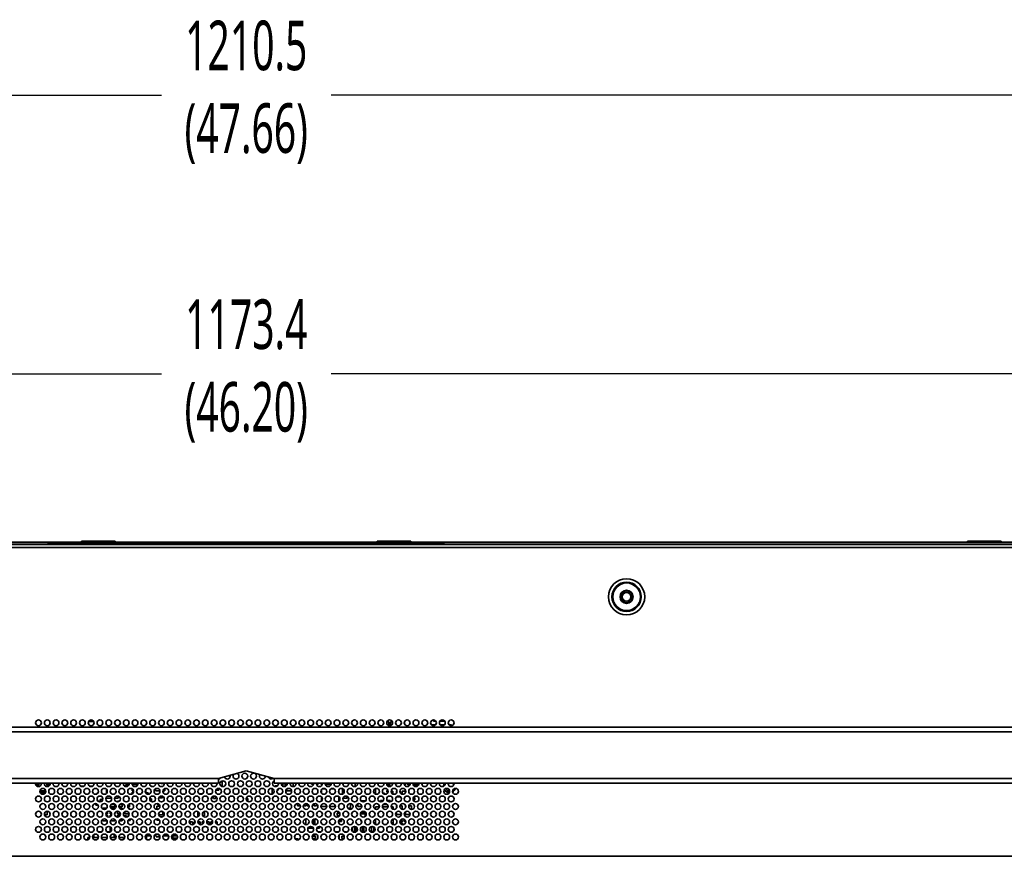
# Model space of a CAD drawing. Header units: millimetres. Extents: x 1 to 1119, y -1 to 863.
# Tile 55 of 211: x 352 to 464, y 431 to 527. Entities that reach past the tile are written whole.
import ezdxf

# ---------------------------------------------------------------- set-up
doc = ezdxf.new("R2010")
doc.units = ezdxf.units.MM
doc.header["$PDSIZE"] = -1
doc.styles.add('SLDTEXTSTYLE0', font='meiryo.ttc', dxfattribs={"width": 0.605})
doc.dimstyles.new('SLDDIMSTYLE0', dxfattribs={"dimtxt": 5.650301, "dimasz": 4.572, "dimexe": 0, "dimexo": 0.0625, "dimgap": 1.412575, "dimtad": 0, "dimtih": 1, "dimtoh": 1, "dimlfac": 3, "dimrnd": 1e-09, "dimzin": 12, "dimdsep": 46, "dimtxsty": 'SLDTEXTSTYLE0', "dimsah": 1, "dimcen": 0.09, "dimadec": 0, "dimazin": 3, "dimtfac": 1, "dimtofl": 0, "dimtmove": 0, "dimatfit": 3, "dimfxl": 1, "dimfrac": 2, "dimtolj": 1, "dimtzin": 12, "dimarcsym": 0})
doc.dimstyles.new('SLDDIMSTYLE1', dxfattribs={"dimtxt": 5.650301, "dimasz": 4.572, "dimexe": 0, "dimexo": 0.0625, "dimgap": 1.412575, "dimtad": 0, "dimtih": 1, "dimtoh": 1, "dimdec": 1, "dimlfac": 3, "dimrnd": 1e-09, "dimzin": 12, "dimdsep": 46, "dimtxsty": 'SLDTEXTSTYLE0', "dimsah": 1, "dimcen": 0.09, "dimadec": 0, "dimazin": 3, "dimtfac": 1, "dimtofl": 0, "dimtmove": 0, "dimatfit": 3, "dimfxl": 1, "dimfrac": 2, "dimtolj": 1, "dimtzin": 12, "dimarcsym": 0})

# ---------------------------------------------------------------- blocks, each defined once
blk = doc.blocks.new('*D24')
at = {"color": 0, "linetype": 'Continuous', "lineweight": -2}
for p, q in [((175.98, 467.07), (175.98, 517.91)), ((180.56, 517.91), (368.16, 517.91)), ((575.07, 517.91), (387.47, 517.91)), ((579.64, 467.07), (579.64, 517.91))]:
    blk.add_line(p, q, dxfattribs=at)
at = {"color": 0}
for points in [[(180.56, 518.68), (180.56, 517.15), (175.98, 517.91)], [(575.07, 517.15), (575.07, 518.68), (579.64, 517.91)]]:
    blk.add_solid(points, dxfattribs=at)
at = {"layer": 'Defpoints', "color": 0}
for p in [(175.98, 517.91), (175.98, 467.01), (579.64, 467.01)]:
    blk.add_point(p, dxfattribs=at)
at = {"color": 0, "lineweight": 18, "insert": (377.81, 526.41), "char_height": 5.65, "attachment_point": 2, "style": 'SLDTEXTSTYLE0'}
blk.add_mtext('\\A1;1210.5\\P(47.66)', dxfattribs=at)
blk = doc.blocks.new('*D26')
at = {"color": 0, "linetype": 'Continuous', "lineweight": -2}
for p, q in [((182.24, 449.95), (182.24, 486.16)), ((186.81, 486.16), (368.16, 486.16)), ((568.81, 486.16), (387.47, 486.16)), ((573.39, 449.95), (573.39, 486.16))]:
    blk.add_line(p, q, dxfattribs=at)
at = {"color": 0}
for points in [[(186.81, 486.93), (186.81, 485.4), (182.24, 486.16)], [(568.81, 485.4), (568.81, 486.93), (573.39, 486.16)]]:
    blk.add_solid(points, dxfattribs=at)
at = {"layer": 'Defpoints', "color": 0}
for p in [(573.39, 486.16), (182.24, 449.89), (573.39, 449.89)]:
    blk.add_point(p, dxfattribs=at)
at = {"color": 0, "lineweight": 18, "insert": (377.81, 494.66), "char_height": 5.65, "attachment_point": 2, "style": 'SLDTEXTSTYLE0'}
blk.add_mtext('\\A1;1173.4\\P(46.20)', dxfattribs=at)

msp = doc.modelspace()

# ---------------------------------------------------------------- linework, layer by layer
at = {"color": 7, "linetype": 'Continuous', "lineweight": 35}
for p, q in [((578.7802, 466.742), (176.845, 466.742)), ((182.6774, 467.0086), (355.2376, 467.0086)), ((182.6774, 466.962), (355.2359, 466.962)), ((355.2359, 466.9686), (355.2359, 466.962)), ((355.2359, 466.742), (355.2359, 466.962)), ((400.3359, 466.8986), (355.2359, 466.8986)), ((400.3359, 466.8453), (355.2359, 466.8453)), ((355.2359, 466.7453), (376.0359, 466.7453)), ((355.2376, 466.9853), (355.2376, 467.0086)), ((355.2376, 467.0086), (355.5693, 467.0086)), ((355.5693, 466.9853), (355.2376, 466.9853)), ((355.5693, 467.0086), (400.0026, 467.0086)), ((355.5693, 466.9853), (355.5693, 467.0086)), ((400.0026, 466.9853), (355.5693, 466.9853)), ((359.0526, 467.1146), (359.0526, 467.0879)), ((362.8859, 467.1146), (359.0526, 467.1146)), ((359.0526, 467.0879), (362.8859, 467.0879)), ((362.8859, 467.0879), (362.8859, 467.1146)), ((376.0359, 466.7453), (376.2026, 466.7453)), ((376.2026, 466.7453), (376.3693, 466.7453)), ((376.3693, 466.7453), (376.5359, 466.7453)), ((376.5359, 466.7453), (377.4693, 466.7453)), ((376.5359, 466.7453), (376.5359, 466.742)), ((377.4693, 466.7453), (378.1359, 466.7453)), ((378.1359, 466.7453), (379.0693, 466.7453)), ((379.0693, 466.7453), (379.2359, 466.7453)), ((379.0693, 466.742), (379.0693, 466.7453)), ((379.2359, 466.7453), (379.4026, 466.7453)), ((379.4026, 466.7453), (379.5693, 466.7453)), ((379.5693, 466.7453), (400.3359, 466.7453)), ((392.7193, 467.1146), (392.7193, 467.0879)), ((396.5526, 467.1146), (392.7193, 467.1146)), ((392.7193, 467.0879), (396.5526, 467.0879)), ((396.5526, 467.0879), (396.5526, 467.1146)), ((400.0026, 467.0086), (400.3343, 467.0086)), ((400.0026, 466.9853), (400.0026, 467.0086)), ((400.3343, 466.9853), (400.0026, 466.9853)), ((572.9473, 467.0086), (400.3343, 467.0086)), ((400.3343, 466.9853), (400.3343, 467.0086)), ((400.3359, 466.962), (400.3359, 466.9686)), ((572.9473, 466.962), (400.3359, 466.962)), ((400.3359, 466.962), (400.3359, 466.742)), ((459.9526, 467.1146), (459.9526, 467.0879)), ((459.9526, 467.1146), (463.7859, 467.1146)), ((459.9526, 467.0879), (463.7859, 467.0879)), ((463.7859, 467.0879), (463.7859, 467.1146)), ((176.6093, 466.4086), (579.0159, 466.4086)), ((359.8434, 446.5619), (360.4485, 446.5619)), ((393.8301, 446.5286), (394.0693, 446.5286)), ((394.0693, 446.5286), (394.0693, 446.0976)), ((394.2276, 446.0988), (394.2276, 446.5286)), ((394.2276, 446.5286), (394.4617, 446.5286)), ((395.8526, 446.5803), (395.8526, 446.2636)), ((399.1276, 446.612), (399.1276, 446.7548)), ((399.4198, 446.612), (399.1276, 446.612)), ((400.4198, 446.612), (399.8721, 446.612)), ((247.8558, 445.9135), (507.7694, 445.9135)), ((398.9181, 446.1786), (399.3026, 446.1786)), ((399.3026, 446.1786), (399.3026, 446.1277)), ((399.9181, 446.1786), (400.3026, 446.1786)), ((400.3026, 446.1786), (400.3026, 446.1277)), ((400.9181, 446.1786), (401.1859, 446.1786)), ((401.1859, 446.1786), (401.1859, 446.091)), ((377.8126, 440.9491), (374.6376, 440.0984)), ((377.8126, 440.9468), (374.6376, 440.096)), ((380.9876, 440.0984), (377.8126, 440.9491)), ((377.8126, 440.9468), (377.8126, 440.9491)), ((380.9876, 440.096), (377.8126, 440.9468)), ((374.6376, 440.0984), (374.6376, 439.5636)), ((375.0526, 439.1686), (375.0526, 439.8086)), ((375.9793, 440.3553), (375.965, 440.4517)), ((379.9793, 440.3553), (379.9791, 440.3663)), ((380.7526, 440.159), (380.7526, 440.0395)), ((380.9876, 439.5636), (380.9876, 440.0984)), ((373.5793, 439.5545), (247.8558, 439.5545)), ((354.4793, 439.4886), (354.4727, 439.5545)), ((355.4793, 439.4886), (355.4727, 439.5545)), ((356.4793, 439.4886), (356.4727, 439.5545)), ((357.4793, 439.4886), (357.4727, 439.5545)), ((358.4193, 439.2978), (358.4193, 439.5545)), ((358.4793, 439.4886), (358.4727, 439.5545)), ((359.3043, 439.1953), (358.9876, 439.1953)), ((359.4793, 439.4886), (359.4727, 439.5545)), ((360.3043, 439.1953), (359.9876, 439.1953)), ((360.4526, 439.5545), (360.4526, 439.358)), ((360.4793, 439.4886), (360.4727, 439.5545)), ((361.4793, 439.4886), (361.4727, 439.5545)), ((361.9026, 438.4093), (361.9026, 438.8346)), ((362.4793, 439.4886), (362.4727, 439.5545)), ((363.4793, 439.4886), (363.4727, 439.5545)), ((364.0693, 439.362), (364.4026, 439.362)), ((364.0693, 439.1953), (364.0693, 439.362)), ((364.3043, 439.1953), (364.0693, 439.1953)), ((364.4026, 439.362), (364.4026, 439.2759)), ((364.4793, 439.4886), (364.4727, 439.5545)), ((364.8026, 438.6953), (364.8026, 438.9162)), ((364.9711, 438.6953), (364.8026, 438.6953)), ((364.8215, 439.4119), (365.3359, 439.4119)), ((365.3359, 438.6953), (365.3208, 438.6953)), ((365.3359, 439.4119), (365.3359, 439.2147)), ((365.3359, 438.7445), (365.3359, 438.6953)), ((365.4793, 439.4886), (365.4727, 439.5545)), ((366.3776, 438.4369), (366.3776, 438.8197)), ((366.4793, 439.4886), (366.4727, 439.5545)), ((366.9876, 439.1953), (367.0693, 439.1953)), ((367.0693, 439.1953), (367.0693, 439.1642)), ((367.4793, 439.4886), (367.4727, 439.5545)), ((367.4859, 438.6953), (367.4859, 438.9144)), ((367.9711, 438.6953), (367.4859, 438.6953)), ((367.8134, 439.5119), (367.8693, 439.5119)), ((367.8693, 439.5119), (367.8693, 439.5545)), ((368.1359, 439.5545), (368.1359, 439.5119)), ((368.1359, 439.5119), (368.4785, 439.5119)), ((368.5193, 438.6953), (368.3208, 438.6953)), ((368.4793, 439.4886), (368.4727, 439.5545)), ((368.5193, 438.9303), (368.5193, 438.6953)), ((369.4793, 439.4886), (369.4727, 439.5545)), ((370.4793, 439.4886), (370.4727, 439.5545)), ((371.4793, 439.4886), (371.4727, 439.5545)), ((372.4793, 439.4886), (372.4727, 439.5545)), ((373.4793, 439.4886), (373.4727, 439.5545)), ((374.3526, 439.2619), (374.3903, 439.2619)), ((374.3526, 439.2271), (374.3526, 439.2619)), ((374.3526, 438.762), (374.3526, 438.7803)), ((374.6859, 438.762), (374.3526, 438.762)), ((374.4793, 439.4886), (374.4721, 439.5573)), ((374.5153, 438.9286), (374.6859, 438.9286)), ((374.6376, 439.5636), (374.6376, 439.5606)), ((374.6859, 438.9286), (374.6859, 438.762)), ((380.7526, 438.9378), (380.7526, 438.3061)), ((380.9876, 439.5606), (380.9876, 439.5636)), ((381.1193, 439.2619), (381.3903, 439.2619)), ((381.1193, 439.1563), (381.1193, 439.2619)), ((381.4526, 438.7453), (381.3363, 438.7453)), ((381.4526, 438.8935), (381.4526, 438.7453)), ((381.4793, 439.4886), (381.4725, 439.5555)), ((381.9859, 439.5119), (382.2526, 439.5119)), ((381.9859, 439.1962), (381.9859, 439.5119)), ((507.7694, 439.5545), (382.0459, 439.5545)), ((382.2526, 439.5119), (382.2526, 439.1728)), ((382.4526, 439.358), (382.4526, 439.5545)), ((382.4526, 438.6619), (382.4526, 438.8935)), ((382.9769, 438.6619), (382.4526, 438.6619)), ((382.4793, 439.4886), (382.4727, 439.5545)), ((383.1526, 439.5545), (383.1526, 439.1554)), ((383.4793, 439.4886), (383.4727, 439.5545)), ((384.4793, 439.4886), (384.4727, 439.5545)), ((385.2526, 439.4453), (385.2526, 439.5545)), ((385.4764, 439.4453), (385.2526, 439.4453)), ((385.4793, 439.4886), (385.4727, 439.5545)), ((385.9859, 439.4453), (385.8154, 439.4453)), ((385.9859, 439.5545), (385.9859, 439.4453)), ((386.3526, 439.3953), (386.3526, 439.5545)), ((386.4659, 439.3953), (386.3526, 439.3953)), ((386.3693, 438.436), (386.3693, 438.8079)), ((386.4552, 438.8953), (386.8367, 438.8953)), ((386.4793, 439.4886), (386.4727, 439.5545)), ((387.4659, 439.3953), (386.8259, 439.3953)), ((387.4552, 438.8953), (387.8367, 438.8953)), ((387.4793, 439.4886), (387.4727, 439.5545)), ((388.3693, 438.8079), (388.3693, 438.436)), ((388.4793, 439.4886), (388.4727, 439.5545)), ((388.7859, 438.3194), (388.7859, 438.9245)), ((389.4793, 439.4886), (389.4727, 439.5545)), ((390.2359, 439.1677), (390.2359, 439.5545)), ((390.4793, 439.4886), (390.4727, 439.5545)), ((391.4793, 439.4886), (391.4727, 439.5545)), ((392.4793, 439.4886), (392.4727, 439.5545)), ((392.5359, 438.9366), (392.5359, 438.3073)), ((393.4793, 439.4886), (393.4727, 439.5545)), ((394.4769, 439.5286), (393.815, 439.5286)), ((393.8193, 438.887), (393.8193, 438.9067)), ((393.8481, 438.887), (393.8193, 438.887)), ((393.8193, 438.5453), (393.8193, 438.712)), ((393.8193, 438.712), (393.9669, 438.712)), ((393.9703, 438.5453), (393.8193, 438.5453)), ((393.8343, 439.3703), (394.1526, 439.3703)), ((394.1526, 439.2036), (393.9731, 439.2036)), ((394.1526, 439.3703), (394.1526, 439.2036)), ((394.3526, 439.2271), (394.3526, 439.2786)), ((394.3526, 439.2786), (394.4048, 439.2786)), ((394.3526, 438.4636), (394.3526, 438.6453)), ((394.3526, 438.6453), (394.5193, 438.6453)), ((394.4793, 439.4886), (394.4727, 439.5545)), ((394.5193, 438.6453), (394.5193, 438.3136)), ((395.0526, 439.5286), (394.815, 439.5286)), ((394.9359, 438.6453), (394.9785, 438.6453)), ((394.9359, 438.4576), (394.9359, 438.6453)), ((395.0526, 439.5545), (395.0526, 439.5286)), ((395.3134, 438.6453), (395.3359, 438.6453)), ((395.3359, 438.6453), (395.3359, 438.4994)), ((395.4793, 439.4886), (395.4727, 439.5545)), ((395.5693, 438.6453), (395.9693, 438.6453)), ((395.5693, 438.2976), (395.5693, 438.6453)), ((395.9693, 439.362), (395.8376, 439.362)), ((395.9693, 439.5545), (395.9693, 439.362)), ((395.9693, 438.6453), (395.9693, 438.5409)), ((396.2026, 439.362), (396.2026, 439.5545)), ((396.4543, 439.362), (396.2026, 439.362)), ((396.4793, 439.4886), (396.4727, 439.5545)), ((396.8693, 439.3453), (396.8693, 439.5545)), ((397.4026, 439.3453), (396.8693, 439.3453)), ((397.4026, 439.5545), (397.4026, 439.3453)), ((397.4793, 439.4886), (397.4727, 439.5545)), ((398.4793, 439.4886), (398.4727, 439.5545)), ((399.4793, 439.4886), (399.4727, 439.5545)), ((400.4793, 439.4886), (400.4727, 439.5545)), ((401.4793, 439.4886), (401.4727, 439.5545)), ((360.7609, 438.3869), (360.8823, 438.3869)), ((360.7609, 438.3091), (360.7609, 438.3869)), ((360.8633, 437.5786), (360.9359, 437.5786)), ((360.9359, 437.5786), (360.9359, 437.4964)), ((361.1526, 437.6786), (361.4703, 437.6786)), ((361.1526, 437.422), (361.1526, 437.6786)), ((361.9026, 437.8453), (361.9026, 437.9831)), ((362.4669, 437.8453), (361.9026, 437.8453)), ((362.3026, 437.512), (362.3738, 437.512)), ((362.3026, 437.4611), (362.3026, 437.512)), ((363.2026, 437.8453), (362.825, 437.8453)), ((363.1359, 437.512), (363.3738, 437.512)), ((363.1359, 437.4221), (363.1359, 437.512)), ((363.2026, 438.0838), (363.2026, 437.8453)), ((364.8026, 438.5286), (364.9659, 438.5286)), ((364.8026, 438.3277), (364.8026, 438.5286)), ((365.3259, 438.5286), (365.3359, 438.5286)), ((365.3359, 438.5286), (365.3359, 438.4994)), ((366.6359, 438.4369), (366.3776, 438.4369)), ((366.6359, 438.2888), (366.6359, 438.4369)), ((366.8127, 437.7619), (367.0276, 437.7619)), ((366.9232, 438.4369), (366.8526, 438.4369)), ((366.8526, 438.4369), (366.8526, 438.3604)), ((367.0276, 437.4953), (366.9373, 437.4953)), ((367.0276, 437.7619), (367.0276, 437.4953)), ((368.2693, 437.8953), (367.8434, 437.8953)), ((368.2693, 438.065), (368.2693, 437.8953)), ((372.4693, 438.3453), (372.7359, 438.3453)), ((372.4693, 438.3393), (372.4693, 438.3453)), ((372.4693, 437.812), (372.4693, 437.8363)), ((372.4744, 437.812), (372.4693, 437.812)), ((372.7359, 438.3453), (372.7359, 438.301)), ((373.6693, 438.3453), (373.8319, 438.3453)), ((373.6693, 438.2894), (373.6693, 438.3453)), ((373.9359, 437.812), (373.8175, 437.812)), ((373.9359, 438.0142), (373.9359, 437.812)), ((374.0693, 437.812), (374.0693, 438.0797)), ((374.3359, 437.812), (374.0693, 437.812)), ((374.3359, 438.0292), (374.3359, 437.812)), ((377.8193, 437.7953), (377.9859, 437.7953)), ((377.8193, 437.6889), (377.8193, 437.7953)), ((377.9859, 437.7953), (377.9859, 437.4629)), ((383.9181, 437.512), (383.9193, 437.512)), ((383.9193, 437.512), (383.9193, 437.5109)), ((384.3526, 437.4937), (384.3526, 437.512)), ((384.3526, 437.512), (384.3738, 437.512)), ((384.9181, 437.512), (385.0193, 437.512)), ((385.0193, 437.512), (385.0193, 437.447)), ((385.1526, 437.512), (385.3738, 437.512)), ((385.1526, 437.422), (385.1526, 437.512)), ((386.3693, 437.5078), (386.3693, 438.0027)), ((388.3693, 438.0027), (388.3693, 437.5078)), ((389.2526, 437.8286), (388.8208, 437.8286)), ((389.2526, 438.0711), (389.2526, 437.8286)), ((389.4026, 437.7453), (389.4026, 437.968)), ((389.4791, 437.7453), (389.4026, 437.7453)), ((390.8871, 437.5453), (391.3693, 437.5453)), ((391.3693, 437.5453), (391.3693, 437.5078)), ((393.1026, 437.4248), (393.1026, 437.5953)), ((393.1026, 437.5953), (393.4384, 437.5953)), ((393.3871, 438.412), (393.5693, 438.412)), ((393.5693, 438.412), (393.5693, 438.2976)), ((393.8535, 437.5953), (394.2026, 437.5953)), ((394.2026, 437.4286), (394.2004, 437.4264)), ((394.2026, 437.5953), (394.2026, 437.4286)), ((394.9359, 437.9786), (394.9359, 438.0142)), ((395.3359, 437.9786), (394.9359, 437.9786)), ((395.3359, 438.0292), (395.3359, 437.9786)), ((395.9693, 437.9786), (395.8985, 437.9786)), ((395.9693, 438.0379), (395.9693, 437.9786)), ((396.4693, 437.6742), (396.4693, 437.8363)), ((397.0026, 437.6453), (396.8313, 437.6453)), ((396.8517, 437.9119), (397.0026, 437.9119)), ((397.0026, 437.9119), (397.0026, 437.6453)), ((355.1193, 436.3542), (355.1193, 435.9286)), ((360.6693, 437.0453), (360.6693, 437.2211)), ((360.9359, 437.0453), (360.6693, 437.0453)), ((360.9359, 437.053), (360.9359, 437.0453)), ((361.4693, 436.7119), (361.9286, 436.7119)), ((361.4693, 436.6059), (361.4693, 436.7119)), ((361.9816, 436.3119), (362.0026, 436.3119)), ((362.0026, 436.3119), (362.0026, 436.0453)), ((362.3026, 436.3119), (362.3103, 436.3119)), ((362.3026, 436.0453), (362.3026, 436.3119)), ((362.8359, 436.8453), (362.3154, 436.8453)), ((362.3633, 436.7119), (362.8359, 436.7119)), ((362.3985, 437.1119), (362.8359, 437.1119)), ((362.8359, 437.1119), (362.8359, 436.8453)), ((362.8359, 436.7119), (362.8359, 436.6147)), ((363.1359, 436.3119), (363.3103, 436.3119)), ((363.1359, 436.0453), (363.1359, 436.3119)), ((363.6693, 436.8453), (363.3154, 436.8453)), ((363.3633, 436.7119), (363.6693, 436.7119)), ((363.3985, 437.1119), (363.6693, 437.1119)), ((363.6693, 437.1119), (363.6693, 436.8453)), ((363.6693, 436.7119), (363.6693, 436.5561)), ((363.9693, 436.8453), (363.9693, 436.9696)), ((363.9764, 436.8453), (363.9693, 436.8453)), ((363.9693, 436.0453), (363.9693, 436.3046)), ((363.9816, 436.3119), (364.3103, 436.3119)), ((364.5026, 436.8453), (364.3154, 436.8453)), ((364.3633, 436.7119), (364.5026, 436.7119)), ((364.3985, 437.1119), (364.5026, 437.1119)), ((364.5026, 437.1119), (364.5026, 436.8453)), ((364.5026, 436.7119), (364.5026, 436.5877)), ((367.6359, 436.9286), (367.9769, 436.9286)), ((367.6359, 436.5554), (367.6359, 436.9286)), ((367.7359, 437.0953), (367.7359, 437.2096)), ((367.9075, 437.0953), (367.7359, 437.0953)), ((368.0153, 436.3286), (368.2766, 436.3286)), ((368.3026, 436.3162), (368.3026, 435.9286)), ((372.3026, 435.8286), (372.3026, 436.3162)), ((373.0693, 436.3463), (373.0693, 435.8286)), ((383.6526, 436.9786), (383.6526, 437.2219)), ((383.9193, 436.9786), (383.6526, 436.9786)), ((383.9193, 437.0794), (383.9193, 436.9786)), ((384.3526, 436.9786), (384.3526, 437.0469)), ((384.6193, 436.9786), (384.3526, 436.9786)), ((384.6193, 437.2209), (384.6193, 436.9786)), ((384.7526, 436.9786), (384.7526, 437.2044)), ((384.9669, 436.9786), (384.7526, 436.9786)), ((385.4193, 436.9786), (385.325, 436.9786)), ((385.4193, 437.133), (385.4193, 436.9786)), ((385.5526, 436.9786), (385.5526, 437.2086)), ((385.8193, 436.9786), (385.5526, 436.9786)), ((385.8193, 437.1733), (385.8193, 436.9786)), ((385.9693, 436.962), (385.9693, 436.9696)), ((385.9711, 436.962), (385.9693, 436.962)), ((386.3693, 436.8953), (386.3693, 437.0745)), ((386.9792, 436.8953), (386.3693, 436.8953)), ((387.9792, 436.8953), (387.3127, 436.8953)), ((388.1526, 436.2953), (388.1526, 436.3552)), ((388.3693, 436.8953), (388.3127, 436.8953)), ((388.3693, 437.0745), (388.3693, 436.8953)), ((388.5796, 436.5619), (388.6859, 436.5619)), ((388.6859, 436.5619), (388.6859, 436.5577)), ((389.6859, 436.7119), (389.3633, 436.7119)), ((389.6859, 437.2195), (389.6859, 436.7119)), ((390.5359, 436.8786), (390.5359, 437.2033)), ((390.9791, 436.8786), (390.5359, 436.8786)), ((390.7026, 436.6453), (390.8738, 436.6453)), ((390.7026, 436.5601), (390.7026, 436.6453)), ((391.3693, 436.8786), (391.3128, 436.8786)), ((391.3693, 437.0745), (391.3693, 436.8786)), ((392.5359, 436.574), (392.5359, 436.8619)), ((392.5359, 436.8619), (392.9782, 436.8619)), ((393.3137, 436.8619), (393.9782, 436.8619)), ((393.8773, 437.1286), (393.4146, 437.1286)), ((394.3137, 436.8619), (394.5359, 436.8619)), ((394.5359, 436.8619), (394.5359, 436.574)), ((394.9193, 436.9786), (394.9669, 436.9786)), ((394.9193, 436.6978), (394.9193, 436.9786)), ((395.325, 436.9786), (395.5859, 436.9786)), ((395.5859, 436.5786), (395.5234, 436.5786)), ((395.5859, 436.9786), (395.5859, 436.5786)), ((395.9526, 436.9786), (395.9669, 436.9786)), ((395.9526, 436.758), (395.9526, 436.9786)), ((396.325, 436.9786), (396.6193, 436.9786)), ((396.6193, 436.5786), (396.5234, 436.5786)), ((396.6193, 436.9786), (396.6193, 436.5786)), ((354.8526, 435.9286), (354.8526, 436.1803)), ((355.1193, 435.9286), (354.8526, 435.9286)), ((361.4693, 436.0453), (361.4693, 436.103)), ((361.4785, 436.0453), (361.4693, 436.0453)), ((361.4693, 435.2453), (361.4693, 435.4379)), ((361.9669, 435.2453), (361.4693, 435.2453)), ((362.0026, 436.0453), (361.8134, 436.0453)), ((361.8313, 435.9119), (362.0026, 435.9119)), ((362.0026, 435.9119), (362.0026, 435.721)), ((362.4785, 436.0453), (362.3026, 436.0453)), ((362.3026, 435.9119), (362.4606, 435.9119)), ((362.3026, 435.7277), (362.3026, 435.9119)), ((362.8359, 435.2453), (362.325, 435.2453)), ((362.8359, 436.0453), (362.8134, 436.0453)), ((362.8313, 435.9119), (362.8359, 435.9119)), ((362.8359, 436.1445), (362.8359, 436.0453)), ((362.8359, 435.9119), (362.8359, 435.8994)), ((362.8359, 435.4292), (362.8359, 435.2453)), ((363.4785, 436.0453), (363.1359, 436.0453)), ((363.1359, 435.9119), (363.4606, 435.9119)), ((363.1359, 435.6888), (363.1359, 435.9119)), ((363.6693, 435.2453), (363.325, 435.2453)), ((363.6693, 435.4878), (363.6693, 435.2453)), ((363.8859, 435.8134), (363.8859, 435.8286)), ((363.8859, 435.8286), (364.1526, 435.8286)), ((363.8859, 435.2953), (363.8859, 435.3866)), ((363.9485, 435.2953), (363.8859, 435.2953)), ((364.4785, 436.0453), (363.9693, 436.0453)), ((364.1526, 435.8286), (364.1526, 435.6887)), ((364.3193, 435.8286), (364.4175, 435.8286)), ((364.3193, 435.7372), (364.3193, 435.8286)), ((364.5859, 435.2953), (364.3434, 435.2953)), ((364.5859, 435.4832), (364.5859, 435.2953)), ((367.6359, 435.3286), (367.6359, 435.4885)), ((367.9307, 435.3286), (367.6359, 435.3286)), ((368.3026, 435.9286), (367.8259, 435.9286)), ((367.9876, 435.7286), (368.3026, 435.7286)), ((368.3026, 435.7286), (368.3026, 435.7277)), ((372.4175, 435.8286), (372.3026, 435.8286)), ((373.0693, 435.8286), (372.8744, 435.8286)), ((384.5859, 434.8274), (384.5859, 435.4786)), ((384.5859, 435.4786), (384.727, 435.4786)), ((385.4193, 435.3997), (385.4193, 434.9109)), ((385.6359, 434.8221), (385.6359, 435.4885)), ((388.3367, 436.2953), (388.1526, 436.2953)), ((388.1526, 436.1286), (388.4617, 436.1286)), ((388.1526, 435.8619), (388.1526, 436.1286)), ((388.4384, 435.8619), (388.1526, 435.8619)), ((388.3359, 435.1953), (388.3359, 435.2778)), ((388.6693, 435.1953), (388.3359, 435.1953)), ((388.3844, 435.3619), (388.6693, 435.3619)), ((388.6693, 435.3619), (388.6693, 435.1953)), ((390.8134, 436.0453), (391.3693, 436.0453)), ((390.8693, 435.2119), (390.8693, 435.4027)), ((390.9744, 435.2119), (390.8693, 435.2119)), ((391.3693, 436.2453), (390.8985, 436.2453)), ((391.4026, 435.2119), (391.3175, 435.2119)), ((391.3693, 436.2694), (391.3693, 436.2453)), ((391.3693, 436.0453), (391.3693, 435.7745)), ((391.4026, 435.3831), (391.4026, 435.2119)), ((392.5359, 434.8619), (392.5359, 435.4699)), ((394.5359, 435.4699), (394.5359, 434.8619)), ((394.9193, 435.9786), (394.9193, 436.2664)), ((395.4764, 435.9786), (394.9193, 435.9786)), ((395.3517, 435.3119), (395.6193, 435.3119)), ((395.6193, 435.4453), (395.4816, 435.4453)), ((395.6193, 435.4875), (395.6193, 435.4453)), ((395.6193, 435.3119), (395.6193, 435.1453)), ((395.8109, 435.2203), (395.8109, 435.4449)), ((395.9729, 435.2203), (395.8109, 435.2203)), ((395.9526, 435.9786), (395.9526, 436.2935)), ((396.4764, 435.9786), (395.9526, 435.9786)), ((400.8193, 436.0883), (400.8193, 435.9556)), ((361.4609, 434.1796), (361.4609, 434.3976)), ((362.2943, 434.5453), (362.3586, 434.5453)), ((362.2943, 434.0119), (362.2943, 434.5453)), ((371.227, 434.6119), (371.0649, 434.6119)), ((371.4359, 434.8964), (371.4359, 435.1453)), ((371.4359, 435.1453), (371.7026, 435.1453)), ((371.7026, 435.1453), (371.7026, 434.8268)), ((371.8693, 434.9078), (371.8693, 435.1453)), ((371.8693, 435.1453), (371.9791, 435.1453)), ((372.1359, 434.6119), (372.0649, 434.6119)), ((372.1359, 434.6218), (372.1359, 434.6119)), ((372.3128, 435.1453), (372.5693, 435.1453)), ((372.5693, 435.1453), (372.5693, 434.8309)), ((372.8026, 435.1453), (372.9791, 435.1453)), ((372.8026, 434.8611), (372.8026, 435.1453)), ((373.0693, 434.6119), (373.0649, 434.6119)), ((373.0693, 434.613), (373.0693, 434.6119)), ((373.3128, 435.1453), (373.5693, 435.1453)), ((373.5693, 435.1453), (373.5693, 434.8309)), ((373.7693, 434.8456), (373.7693, 435.1453)), ((373.7693, 435.1453), (373.9791, 435.1453)), ((374.3128, 435.1453), (374.5026, 435.1453)), ((374.5026, 435.1453), (374.5026, 434.8543)), ((385.4193, 434.4119), (384.8363, 434.4119)), ((385.4193, 434.4794), (385.4193, 434.4119)), ((386.1359, 434.4453), (385.8517, 434.4453)), ((386.1359, 434.6218), (386.1359, 434.4453)), ((389.9026, 434.0608), (389.9026, 434.5164)), ((389.9816, 434.5786), (390.1693, 434.5786)), ((390.1693, 434.5786), (390.1693, 434.0453)), ((390.3359, 434.0453), (390.3359, 434.5625)), ((390.9816, 434.5786), (391.0359, 434.5786)), ((391.0359, 434.5786), (391.0359, 434.0453)), ((391.2026, 434.5786), (391.3103, 434.5786)), ((391.2026, 434.0453), (391.2026, 434.5786)), ((391.4693, 434.3696), (391.4693, 434.2076)), ((392.0693, 434.0453), (392.0693, 434.5786)), ((392.0693, 434.5786), (392.3103, 434.5786)), ((392.3359, 434.5625), (392.3359, 434.0453)), ((392.8043, 434.8619), (392.5359, 434.8619)), ((393.8043, 434.8619), (393.4876, 434.8619)), ((394.5359, 434.8619), (394.4876, 434.8619)), ((395.6193, 435.1453), (395.3128, 435.1453)), ((395.345, 435.0119), (395.6193, 435.0119)), ((395.6193, 434.8453), (395.5234, 434.8453)), ((395.6193, 435.0119), (395.6193, 434.8453)), ((359.7693, 433.3786), (359.9764, 433.3786)), ((359.7693, 433.1123), (359.7693, 433.3786)), ((360.3154, 433.3786), (360.9764, 433.3786)), ((360.4493, 433.6719), (360.498, 433.7206)), ((360.4493, 433.3786), (360.4493, 433.6719)), ((360.9703, 434.0053), (361.3215, 434.0053)), ((361.3154, 433.3786), (361.9764, 433.3786)), ((361.9703, 434.0053), (362.3215, 434.0053)), ((362.3319, 434.0119), (362.2943, 434.0119)), ((362.3154, 433.3786), (362.9764, 433.3786)), ((362.7045, 433.7501), (362.7826, 433.6719)), ((362.7826, 433.6719), (362.7826, 433.3786)), ((363.3154, 433.3786), (363.8359, 433.3786)), ((363.8359, 433.3786), (363.8359, 433.1481)), ((366.4359, 433.1631), (366.4359, 433.5369)), ((366.4359, 433.5369), (366.9588, 433.5369)), ((367.3331, 433.5369), (367.5359, 433.5369)), ((367.5359, 433.5369), (367.7026, 433.3703)), ((367.7026, 433.3703), (367.8693, 433.5369)), ((367.8693, 433.5369), (367.9588, 433.5369)), ((368.3331, 433.5369), (368.9588, 433.5369)), ((368.8526, 433.6703), (368.4236, 433.6703)), ((368.8526, 433.6835), (368.8526, 433.6703)), ((368.9693, 433.503), (368.9693, 433.3409)), ((369.4359, 433.5619), (369.9485, 433.5619)), ((369.4359, 433.2953), (369.4359, 433.5619)), ((369.9543, 433.2953), (369.4359, 433.2953)), ((369.6792, 433.7536), (369.6127, 433.7536)), ((369.9482, 434.0203), (369.9693, 434.0203)), ((369.9693, 434.0203), (369.9693, 434.0059)), ((369.9693, 433.503), (369.9693, 433.3409)), ((371.8776, 433.1823), (371.8776, 433.2119)), ((371.8776, 433.2119), (371.9048, 433.2119)), ((383.3526, 433.5803), (383.3526, 433.2636)), ((383.3871, 433.2119), (383.7276, 433.2119)), ((383.7276, 433.2119), (383.7276, 433.0988)), ((385.325, 433.5119), (385.7026, 433.5119)), ((385.7026, 433.2453), (385.3633, 433.2453)), ((385.7026, 433.6786), (385.4333, 433.6786)), ((385.7026, 433.7504), (385.7026, 433.6786)), ((385.7026, 433.5119), (385.7026, 433.2453)), ((385.9526, 433.2913), (385.9526, 433.5526)), ((385.96, 434.0119), (386.3319, 434.0119)), ((386.96, 434.0119), (387.0026, 434.0119)), ((387.0026, 434.0119), (387.043, 433.9716)), ((387.96, 434.0119), (388.3319, 434.0119)), ((388.3859, 433.6305), (388.3859, 433.2134)), ((388.7026, 433.7453), (388.7026, 433.7504)), ((388.727, 433.7453), (388.7026, 433.7453)), ((388.7026, 433.5119), (388.9669, 433.5119)), ((388.7026, 433.2453), (388.7026, 433.5119)), ((388.9286, 433.2453), (388.7026, 433.2453)), ((388.96, 434.0119), (389.2359, 434.0119)), ((389.2359, 434.0119), (389.2359, 433.9677)), ((390.1693, 434.0453), (389.9181, 434.0453)), ((390.3738, 434.0453), (390.3359, 434.0453)), ((391.0359, 434.0453), (390.9181, 434.0453)), ((391.3738, 434.0453), (391.2026, 434.0453)), ((392.3359, 434.0453), (392.0693, 434.0453)), ((542.9002, 431.2219), (302.4793, 431.2219))]:
    msp.add_line(p, q, dxfattribs=at)
at = {"color": 8, "linetype": 'Continuous', "lineweight": 35}
for p, q in [((355.2359, 466.7786), (400.3359, 466.7786)), ((376.2026, 466.742), (376.2026, 466.7453)), ((376.3693, 466.742), (376.3693, 466.7453)), ((379.2359, 466.7453), (379.2359, 466.742)), ((379.4026, 466.742), (379.4026, 466.7453)), ((247.8558, 445.3849), (507.7694, 445.3849)), ((374.6376, 440.0984), (247.8558, 440.0984)), ((507.7694, 440.0984), (380.9876, 440.0984)), ((374.6376, 439.5636), (247.8558, 439.5636)), ((507.7694, 439.5636), (380.9876, 439.5636))]:
    msp.add_line(p, q, dxfattribs=at)
at = {"color": 7, "linetype": 'Continuous', "lineweight": 35, "flags": 128}
for points in [[(353.9377, 439.2283), (353.9892, 439.4465), (354.0454, 439.5545)], [(353.9698, 439.2056), (354.02, 439.4337), (354.0854, 439.5545)], [(355.1865, 439.5545), (355.2519, 439.4337), (355.3024, 439.1943)], [(355.2264, 439.5545), (355.2827, 439.4465), (355.335, 439.2141)], [(400.2693, 439.1789), (400.3226, 439.4465), (400.3788, 439.5545)], [(400.3028, 439.1945), (400.3534, 439.4337), (400.4187, 439.5545)]]:
    msp.add_lwpolyline(points, dxfattribs=at)
at = {"color": 7, "linetype": 'Continuous', "lineweight": 35}
for centre, radius in [((421.1359, 460.7786), 2.0667), ((421.1359, 460.7786), 1.6747), ((421.1359, 460.7786), 1.5768), ((421.1359, 460.7786), 0.75), ((421.1359, 460.7786), 0.6667), ((421.1359, 460.7786), 0.5), ((354.1459, 446.4219), 0.3333), ((355.1459, 446.4219), 0.3333), ((356.1459, 446.4219), 0.3333), ((357.1459, 446.4219), 0.3333), ((358.1459, 446.4219), 0.3333), ((359.1459, 446.4219), 0.3333), ((360.1459, 446.4219), 0.3333), ((361.1459, 446.4219), 0.3333), ((362.1459, 446.4219), 0.3333), ((363.1459, 446.4219), 0.3333), ((364.1459, 446.4219), 0.3333), ((365.1459, 446.4219), 0.3333), ((366.1459, 446.4219), 0.3333), ((367.1459, 446.4219), 0.3333), ((368.1459, 446.4219), 0.3333), ((369.1459, 446.4219), 0.3333), ((370.1459, 446.4219), 0.3333), ((371.1459, 446.4219), 0.3333), ((372.1459, 446.4219), 0.3333), ((373.1459, 446.4219), 0.3333), ((374.1459, 446.4219), 0.3333), ((375.1459, 446.4219), 0.3333), ((376.1459, 446.4219), 0.3333), ((377.1459, 446.4219), 0.3333), ((378.1459, 446.4219), 0.3333), ((379.1459, 446.4219), 0.3333), ((380.1459, 446.4219), 0.3333), ((381.1459, 446.4219), 0.3333), ((382.1459, 446.4219), 0.3333), ((383.1459, 446.4219), 0.3333), ((384.1459, 446.4219), 0.3333), ((385.1459, 446.4219), 0.3333), ((386.1459, 446.4219), 0.3333), ((387.1459, 446.4219), 0.3333), ((388.1459, 446.4219), 0.3333), ((389.1459, 446.4219), 0.3333), ((390.1459, 446.4219), 0.3333), ((391.1459, 446.4219), 0.3333), ((392.1459, 446.4219), 0.3333), ((393.1459, 446.4219), 0.3333), ((394.1459, 446.4219), 0.3333), ((395.1459, 446.4219), 0.3333), ((396.1459, 446.4219), 0.3333), ((397.1459, 446.4219), 0.3333), ((398.1459, 446.4219), 0.3333), ((399.1459, 446.4219), 0.3333), ((400.1459, 446.4219), 0.3333), ((401.1459, 446.4219), 0.3333), ((375.1459, 439.4886), 0.3333), ((376.1459, 439.4886), 0.3333), ((377.1459, 439.4886), 0.3333), ((377.6459, 440.3553), 0.3333), ((378.1459, 439.4886), 0.3333), ((378.6459, 440.3553), 0.3333), ((379.1459, 439.4886), 0.3333), ((380.1459, 439.4886), 0.3333), ((354.6459, 438.6219), 0.3333), ((355.6459, 438.6219), 0.3333), ((356.6459, 438.6219), 0.3333), ((357.6459, 438.6219), 0.3333), ((358.6459, 438.6219), 0.3333), ((359.6459, 438.6219), 0.3333), ((360.6459, 438.6219), 0.3333), ((361.6459, 438.6219), 0.3333), ((362.6459, 438.6219), 0.3333), ((363.6459, 438.6219), 0.3333), ((364.6459, 438.6219), 0.3333), ((365.6459, 438.6219), 0.3333), ((366.6459, 438.6219), 0.3333), ((367.6459, 438.6219), 0.3333), ((368.6459, 438.6219), 0.3333), ((369.6459, 438.6219), 0.3333), ((370.6459, 438.6219), 0.3333), ((371.6459, 438.6219), 0.3333), ((372.6459, 438.6219), 0.3333), ((373.6459, 438.6219), 0.3333), ((374.6459, 438.6219), 0.3333), ((375.6459, 438.6219), 0.3333), ((376.6459, 438.6219), 0.3333), ((377.6459, 438.6219), 0.3333), ((378.6459, 438.6219), 0.3333), ((379.6459, 438.6219), 0.3333), ((380.6459, 438.6219), 0.3333), ((381.6459, 438.6219), 0.3333), ((382.6459, 438.6219), 0.3333), ((383.6459, 438.6219), 0.3333), ((384.6459, 438.6219), 0.3333), ((385.6459, 438.6219), 0.3333), ((386.6459, 438.6219), 0.3333), ((387.6459, 438.6219), 0.3333), ((388.6459, 438.6219), 0.3333), ((389.6459, 438.6219), 0.3333), ((390.6459, 438.6219), 0.3333), ((391.6459, 438.6219), 0.3333), ((392.6459, 438.6219), 0.3333), ((393.6459, 438.6219), 0.3333), ((394.6459, 438.6219), 0.3333), ((395.6459, 438.6219), 0.3333), ((396.6459, 438.6219), 0.3333), ((397.6459, 438.6219), 0.3333), ((398.6459, 438.6219), 0.3333), ((399.6459, 438.6219), 0.3333), ((400.6459, 438.6219), 0.3333), ((401.6459, 438.6219), 0.3333), ((354.1459, 437.7553), 0.3333), ((355.1459, 437.7553), 0.3333), ((356.1459, 437.7553), 0.3333), ((357.1459, 437.7553), 0.3333), ((358.1459, 437.7553), 0.3333), ((359.1459, 437.7553), 0.3333), ((360.1459, 437.7553), 0.3333), ((361.1459, 437.7553), 0.3333), ((362.1459, 437.7553), 0.3333), ((363.1459, 437.7553), 0.3333), ((364.1459, 437.7553), 0.3333), ((365.1459, 437.7553), 0.3333), ((366.1459, 437.7553), 0.3333), ((367.1459, 437.7553), 0.3333), ((368.1459, 437.7553), 0.3333), ((369.1459, 437.7553), 0.3333), ((370.1459, 437.7553), 0.3333), ((371.1459, 437.7553), 0.3333), ((372.1459, 437.7553), 0.3333), ((373.1459, 437.7553), 0.3333), ((374.1459, 437.7553), 0.3333), ((375.1459, 437.7553), 0.3333), ((376.1459, 437.7553), 0.3333), ((377.1459, 437.7553), 0.3333), ((378.1459, 437.7553), 0.3333), ((379.1459, 437.7553), 0.3333), ((380.1459, 437.7553), 0.3333), ((381.1459, 437.7553), 0.3333), ((382.1459, 437.7553), 0.3333), ((383.1459, 437.7553), 0.3333), ((384.1459, 437.7553), 0.3333), ((385.1459, 437.7553), 0.3333), ((386.1459, 437.7553), 0.3333), ((387.1459, 437.7553), 0.3333), ((388.1459, 437.7553), 0.3333), ((389.1459, 437.7553), 0.3333), ((390.1459, 437.7553), 0.3333), ((391.1459, 437.7553), 0.3333), ((392.1459, 437.7553), 0.3333), ((393.1459, 437.7553), 0.3333), ((394.1459, 437.7553), 0.3333), ((395.1459, 437.7553), 0.3333), ((396.1459, 437.7553), 0.3333), ((397.1459, 437.7553), 0.3333), ((398.1459, 437.7553), 0.3333), ((399.1459, 437.7553), 0.3333), ((400.1459, 437.7553), 0.3333), ((401.1459, 437.7553), 0.3333), ((354.1459, 436.0219), 0.3333), ((354.6459, 436.8886), 0.3333), ((355.1459, 436.0219), 0.3333), ((355.6459, 436.8886), 0.3333), ((356.1459, 436.0219), 0.3333), ((356.6459, 436.8886), 0.3333), ((357.1459, 436.0219), 0.3333), ((357.6459, 436.8886), 0.3333), ((358.1459, 436.0219), 0.3333), ((358.6459, 436.8886), 0.3333), ((359.1459, 436.0219), 0.3333), ((359.6459, 436.8886), 0.3333), ((360.1459, 436.0219), 0.3333), ((360.6459, 436.8886), 0.3333), ((361.1459, 436.0219), 0.3333), ((361.6459, 436.8886), 0.3333), ((362.1459, 436.0219), 0.3333), ((362.6459, 436.8886), 0.3333), ((363.1459, 436.0219), 0.3333), ((363.6459, 436.8886), 0.3333), ((364.1459, 436.0219), 0.3333), ((364.6459, 436.8886), 0.3333), ((365.1459, 436.0219), 0.3333), ((365.6459, 436.8886), 0.3333), ((366.1459, 436.0219), 0.3333), ((366.6459, 436.8886), 0.3333), ((367.1459, 436.0219), 0.3333), ((367.6459, 436.8886), 0.3333), ((368.1459, 436.0219), 0.3333), ((368.6459, 436.8886), 0.3333), ((369.1459, 436.0219), 0.3333), ((369.6459, 436.8886), 0.3333), ((370.1459, 436.0219), 0.3333), ((370.6459, 436.8886), 0.3333), ((371.1459, 436.0219), 0.3333), ((371.6459, 436.8886), 0.3333), ((372.1459, 436.0219), 0.3333), ((372.6459, 436.8886), 0.3333), ((373.1459, 436.0219), 0.3333), ((373.6459, 436.8886), 0.3333), ((374.1459, 436.0219), 0.3333), ((374.6459, 436.8886), 0.3333), ((375.1459, 436.0219), 0.3333), ((375.6459, 436.8886), 0.3333), ((376.1459, 436.0219), 0.3333), ((376.6459, 436.8886), 0.3333), ((377.1459, 436.0219), 0.3333), ((377.6459, 436.8886), 0.3333), ((378.1459, 436.0219), 0.3333), ((378.6459, 436.8886), 0.3333), ((379.1459, 436.0219), 0.3333), ((379.6459, 436.8886), 0.3333), ((380.1459, 436.0219), 0.3333), ((380.6459, 436.8886), 0.3333), ((381.1459, 436.0219), 0.3333), ((381.6459, 436.8886), 0.3333), ((382.1459, 436.0219), 0.3333), ((382.6459, 436.8886), 0.3333), ((383.1459, 436.0219), 0.3333), ((383.6459, 436.8886), 0.3333), ((384.1459, 436.0219), 0.3333), ((384.6459, 436.8886), 0.3333), ((385.1459, 436.0219), 0.3333), ((385.6459, 436.8886), 0.3333), ((386.1459, 436.0219), 0.3333), ((386.6459, 436.8886), 0.3333), ((387.1459, 436.0219), 0.3333), ((387.6459, 436.8886), 0.3333), ((388.1459, 436.0219), 0.3333), ((388.6459, 436.8886), 0.3333), ((389.1459, 436.0219), 0.3333), ((389.6459, 436.8886), 0.3333), ((390.1459, 436.0219), 0.3333), ((390.6459, 436.8886), 0.3333), ((391.1459, 436.0219), 0.3333), ((391.6459, 436.8886), 0.3333), ((392.1459, 436.0219), 0.3333), ((392.6459, 436.8886), 0.3333), ((393.1459, 436.0219), 0.3333), ((393.6459, 436.8886), 0.3333), ((394.1459, 436.0219), 0.3333), ((394.6459, 436.8886), 0.3333), ((395.1459, 436.0219), 0.3333), ((395.6459, 436.8886), 0.3333), ((396.1459, 436.0219), 0.3333), ((396.6459, 436.8886), 0.3333), ((397.1459, 436.0219), 0.3333), ((397.6459, 436.8886), 0.3333), ((398.1459, 436.0219), 0.3333), ((398.6459, 436.8886), 0.3333), ((399.1459, 436.0219), 0.3333), ((399.6459, 436.8886), 0.3333), ((400.1459, 436.0219), 0.3333), ((400.6459, 436.8886), 0.3333), ((401.1459, 436.0219), 0.3333), ((401.6459, 436.8886), 0.3333), ((354.6459, 435.1553), 0.3333), ((355.6459, 435.1553), 0.3333), ((356.6459, 435.1553), 0.3333), ((357.6459, 435.1553), 0.3333), ((358.6459, 435.1553), 0.3333), ((359.6459, 435.1553), 0.3333), ((360.6459, 435.1553), 0.3333), ((361.6459, 435.1553), 0.3333), ((362.6459, 435.1553), 0.3333), ((363.6459, 435.1553), 0.3333), ((364.6459, 435.1553), 0.3333), ((365.6459, 435.1553), 0.3333), ((366.6459, 435.1553), 0.3333), ((367.6459, 435.1553), 0.3333), ((368.6459, 435.1553), 0.3333), ((369.6459, 435.1553), 0.3333), ((370.6459, 435.1553), 0.3333), ((371.6459, 435.1553), 0.3333), ((372.6459, 435.1553), 0.3333), ((373.6459, 435.1553), 0.3333), ((374.6459, 435.1553), 0.3333), ((375.6459, 435.1553), 0.3333), ((376.6459, 435.1553), 0.3333), ((377.6459, 435.1553), 0.3333), ((378.6459, 435.1553), 0.3333), ((379.6459, 435.1553), 0.3333), ((380.6459, 435.1553), 0.3333), ((381.6459, 435.1553), 0.3333), ((382.6459, 435.1553), 0.3333), ((383.6459, 435.1553), 0.3333), ((384.6459, 435.1553), 0.3333), ((385.6459, 435.1553), 0.3333), ((386.6459, 435.1553), 0.3333), ((387.6459, 435.1553), 0.3333), ((388.6459, 435.1553), 0.3333), ((389.6459, 435.1553), 0.3333), ((390.6459, 435.1553), 0.3333), ((391.6459, 435.1553), 0.3333), ((392.6459, 435.1553), 0.3333), ((393.6459, 435.1553), 0.3333), ((394.6459, 435.1553), 0.3333), ((395.6459, 435.1553), 0.3333), ((396.6459, 435.1553), 0.3333), ((397.6459, 435.1553), 0.3333), ((398.6459, 435.1553), 0.3333), ((399.6459, 435.1553), 0.3333), ((400.6459, 435.1553), 0.3333), ((401.6459, 435.1553), 0.3333), ((354.1459, 434.2886), 0.3333), ((355.1459, 434.2886), 0.3333), ((356.1459, 434.2886), 0.3333), ((357.1459, 434.2886), 0.3333), ((358.1459, 434.2886), 0.3333), ((359.1459, 434.2886), 0.3333), ((360.1459, 434.2886), 0.3333), ((361.1459, 434.2886), 0.3333), ((362.1459, 434.2886), 0.3333), ((363.1459, 434.2886), 0.3333), ((364.1459, 434.2886), 0.3333), ((365.1459, 434.2886), 0.3333), ((366.1459, 434.2886), 0.3333), ((367.1459, 434.2886), 0.3333), ((368.1459, 434.2886), 0.3333), ((369.1459, 434.2886), 0.3333), ((370.1459, 434.2886), 0.3333), ((371.1459, 434.2886), 0.3333), ((372.1459, 434.2886), 0.3333), ((373.1459, 434.2886), 0.3333), ((374.1459, 434.2886), 0.3333), ((375.1459, 434.2886), 0.3333), ((376.1459, 434.2886), 0.3333), ((377.1459, 434.2886), 0.3333), ((378.1459, 434.2886), 0.3333), ((379.1459, 434.2886), 0.3333), ((380.1459, 434.2886), 0.3333), ((381.1459, 434.2886), 0.3333), ((382.1459, 434.2886), 0.3333), ((383.1459, 434.2886), 0.3333), ((384.1459, 434.2886), 0.3333), ((385.1459, 434.2886), 0.3333), ((386.1459, 434.2886), 0.3333), ((387.1459, 434.2886), 0.3333), ((388.1459, 434.2886), 0.3333), ((389.1459, 434.2886), 0.3333), ((390.1459, 434.2886), 0.3333), ((391.1459, 434.2886), 0.3333), ((392.1459, 434.2886), 0.3333), ((393.1459, 434.2886), 0.3333), ((394.1459, 434.2886), 0.3333), ((395.1459, 434.2886), 0.3333), ((396.1459, 434.2886), 0.3333), ((397.1459, 434.2886), 0.3333), ((398.1459, 434.2886), 0.3333), ((399.1459, 434.2886), 0.3333), ((400.1459, 434.2886), 0.3333), ((401.1459, 434.2886), 0.3333), ((354.6459, 433.4219), 0.3333), ((355.6459, 433.4219), 0.3333), ((356.6459, 433.4219), 0.3333), ((357.6459, 433.4219), 0.3333), ((358.6459, 433.4219), 0.3333), ((359.6459, 433.4219), 0.3333), ((360.6459, 433.4219), 0.3333), ((361.6459, 433.4219), 0.3333), ((362.6459, 433.4219), 0.3333), ((363.6459, 433.4219), 0.3333), ((364.6459, 433.4219), 0.3333), ((365.6459, 433.4219), 0.3333), ((366.6459, 433.4219), 0.3333), ((367.6459, 433.4219), 0.3333), ((368.6459, 433.4219), 0.3333), ((369.6459, 433.4219), 0.3333), ((370.6459, 433.4219), 0.3333), ((371.6459, 433.4219), 0.3333), ((372.6459, 433.4219), 0.3333), ((373.6459, 433.4219), 0.3333), ((374.6459, 433.4219), 0.3333), ((375.6459, 433.4219), 0.3333), ((376.6459, 433.4219), 0.3333), ((377.6459, 433.4219), 0.3333), ((378.6459, 433.4219), 0.3333), ((379.6459, 433.4219), 0.3333), ((380.6459, 433.4219), 0.3333), ((381.6459, 433.4219), 0.3333), ((382.6459, 433.4219), 0.3333), ((383.6459, 433.4219), 0.3333), ((384.6459, 433.4219), 0.3333), ((385.6459, 433.4219), 0.3333), ((386.6459, 433.4219), 0.3333), ((387.6459, 433.4219), 0.3333), ((388.6459, 433.4219), 0.3333), ((389.6459, 433.4219), 0.3333), ((390.6459, 433.4219), 0.3333), ((391.6459, 433.4219), 0.3333), ((392.6459, 433.4219), 0.3333), ((393.6459, 433.4219), 0.3333), ((394.6459, 433.4219), 0.3333), ((395.6459, 433.4219), 0.3333), ((396.6459, 433.4219), 0.3333), ((397.6459, 433.4219), 0.3333), ((398.6459, 433.4219), 0.3333), ((399.6459, 433.4219), 0.3333), ((400.6459, 433.4219), 0.3333), ((401.6459, 433.4219), 0.3333)]:
    msp.add_circle(centre, radius, dxfattribs=at)
for centre, radius, start, end in [((381.2668, 470.536), 5.3657, 224.948707, 225.051619), ((374.4541, 470.4204), 5.2021, 314.946763, 315.052911), ((374.6459, 440.3553), 0.3333, 268.567456, 326.860891), ((375.6459, 440.3553), 0.3333, 193.184288, 0), ((376.6459, 440.3553), 0.3333, 141.086529, 0), ((376.6459, 440.3553), 0.3333, 0, 68.913), ((379.6459, 440.3553), 0.3333, 148.112593, 0), ((380.6459, 440.3553), 0.3333, 194.074929, 315.925542), ((381.1459, 439.4886), 0.3333, 118.35935, 0), ((354.1459, 439.4886), 0.3333, 168.594517, 0), ((354.6359, 439.1786), 0.6667, 241.094687, 300.963623), ((354.6359, 439.1786), 0.7, 243.130338, 298.927972), ((355.1459, 439.4886), 0.3333, 168.594517, 0), ((356.1459, 439.4886), 0.3333, 168.594517, 0), ((357.1459, 439.4886), 0.3333, 168.594517, 0), ((358.1459, 439.4886), 0.3333, 168.594517, 0), ((359.1459, 439.4886), 0.3333, 168.594517, 0), ((360.1459, 439.4886), 0.3333, 168.594517, 0), ((361.1459, 439.4886), 0.3333, 168.594517, 0), ((362.1459, 439.4886), 0.3333, 168.594517, 0), ((363.1459, 439.4886), 0.3333, 168.594517, 0), ((364.1459, 439.4886), 0.3333, 168.594517, 0), ((365.1459, 439.4886), 0.3333, 168.594517, 0), ((366.1459, 439.4886), 0.3333, 168.594517, 0), ((367.1459, 439.4886), 0.3333, 168.594517, 0), ((368.1459, 439.4886), 0.3333, 168.594517, 0), ((369.1459, 439.4886), 0.3333, 168.594517, 0), ((370.1459, 439.4886), 0.3333, 168.594517, 0), ((371.1459, 439.4886), 0.3333, 168.594517, 0), ((372.1459, 439.4886), 0.3333, 168.594517, 0), ((373.1459, 439.4886), 0.3333, 168.594517, 0), ((373.844, 485.7501), 46.1963, 269.671728, 270.984393), ((374.1459, 439.4886), 0.3333, 168.566833, 0), ((381.7813, 485.7501), 46.1963, 269.015607, 270.328272), ((382.1459, 439.4886), 0.3333, 168.569836, 0), ((383.1459, 439.4886), 0.3333, 168.594517, 0), ((384.1459, 439.4886), 0.3333, 168.594517, 0), ((385.1459, 439.4886), 0.3333, 168.594517, 0), ((386.1459, 439.4886), 0.3333, 168.594517, 0), ((387.1459, 439.4886), 0.3333, 168.594517, 0), ((388.1459, 439.4886), 0.3333, 168.594517, 0), ((389.1459, 439.4886), 0.3333, 168.594517, 0), ((390.1459, 439.4886), 0.3333, 168.594517, 0), ((391.1459, 439.4886), 0.3333, 168.594517, 0), ((392.1459, 439.4886), 0.3333, 168.594517, 0), ((393.1459, 439.4886), 0.3333, 168.594517, 0), ((394.1459, 439.4886), 0.3333, 168.594517, 0), ((395.1459, 439.4886), 0.3333, 168.594517, 0), ((396.1459, 439.4886), 0.3333, 168.594517, 0), ((397.1459, 439.4886), 0.3333, 168.594517, 0), ((398.1459, 439.4886), 0.3333, 168.594517, 0), ((399.1459, 439.4886), 0.3333, 168.594517, 0), ((400.1459, 439.4886), 0.3333, 168.594517, 0), ((400.9693, 439.1786), 0.7, 211.519925, 268.180752), ((400.9693, 439.1786), 0.6667, 210.444402, 269.256275), ((401.1459, 439.4886), 0.3333, 168.594517, 0), ((400.9693, 439.1786), 0.6667, 301.029539, 340.084926), ((400.9693, 439.1786), 0.7, 299.742866, 341.371598)]:
    msp.add_arc(centre, radius, start, end, dxfattribs=at)
for points, knots in [([(355.2359, 466.9686), (355.236, 466.9737), (355.236, 466.9839), (355.2363, 466.9966), (355.2367, 467.0054), (355.2372, 467.0084), (355.2376, 467.0086), (355.2376, 467.0086)], [0, 0, 0, 0, 0.23587796, 0.47176416, 0.70765373, 0.94372688, 1, 1, 1, 1]), ([(355.2376, 466.9853), (355.2374, 466.985), (355.2369, 466.9845), (355.2364, 466.9805), (355.2361, 466.9745), (355.2359, 466.969), (355.2359, 466.9659), (355.2359, 466.9653)], [0, 0, 0, 0, 0.23674855, 0.47362067, 0.70975323, 0.9452961, 1, 1, 1, 1]), ([(400.3343, 467.0086), (400.3345, 467.0081), (400.335, 467.0071), (400.3355, 466.999), (400.3358, 466.9872), (400.3359, 466.9761), (400.3359, 466.9698), (400.3359, 466.9686)], [0, 0, 0, 0, 0.23632266, 0.47257439, 0.70867533, 0.94463742, 1, 1, 1, 1]), ([(400.3343, 466.9853), (400.3345, 466.985), (400.335, 466.9845), (400.3355, 466.9805), (400.3358, 466.9745), (400.3359, 466.969), (400.3359, 466.9659), (400.3359, 466.9653)], [0, 0, 0, 0, 0.23674855, 0.47362067, 0.70975323, 0.9452961, 1, 1, 1, 1])]:
    msp.add_open_spline(points, degree=3, knots=knots, dxfattribs=at)
at = {"color": 8, "linetype": 'Continuous', "lineweight": 35}
for points, knots in [([(354.1359, 439.1786), (354.1425, 439.2416), (354.1527, 439.3389), (354.2159, 439.4545), (354.2643, 439.5191), (354.3005, 439.5473), (354.3098, 439.5545)], [0, 0, 0, 0, 0.43917627, 0.67832756, 0.91707432, 1, 1, 1, 1]), ([(354.9339, 438.7797), (354.9262, 438.7731), (354.8926, 438.7446), (354.7948, 438.6989), (354.6358, 438.6653), (354.4774, 438.6994), (354.3845, 438.7412), (354.3555, 438.7654), (354.3526, 438.7678)], [0, 0, 0, 0, 0.04876568, 0.2130182, 0.5151653, 0.81730848, 0.98184067, 1, 1, 1, 1]), ([(354.9621, 439.5545), (354.9714, 439.5473), (355.0076, 439.5191), (355.0561, 439.4544), (355.1191, 439.3389), (355.1293, 439.2416), (355.1359, 439.1786)], [0, 0, 0, 0, 0.0829093, 0.322075, 0.56081384, 1, 1, 1, 1]), ([(400.9677, 438.6789), (400.9054, 438.6856), (400.8089, 438.696), (400.6925, 438.7579), (400.6141, 438.8231), (400.5611, 438.8826), (400.5415, 438.9225), (400.5369, 438.9318)], [0, 0, 0, 0, 0.35527194, 0.55039668, 0.74519384, 0.94032658, 1, 1, 1, 1]), ([(401.2954, 439.5545), (401.3048, 439.5473), (401.3411, 439.5191), (401.3875, 439.4538), (401.4302, 439.3896), (401.4369, 439.3492), (401.438, 439.3423)], [0, 0, 0, 0, 0.13606303, 0.52858088, 0.92040256, 1, 1, 1, 1])]:
    msp.add_open_spline(points, degree=3, knots=knots, dxfattribs=at)

# ---------------------------------------------------------------- dimensions: what is measured, and where the dimension line sits
at = {"color": 7, "linetype": 'Continuous', "lineweight": 18}
for base, p1, p2, text, dimstyle, picture, middle in [((175.9843, 517.9146), (579.6409, 467.0083), (175.9843, 467.0083), '1210.5\\P(47.66)', 'SLDDIMSTYLE0', '*D24', (377.8126, 517.9146)), ((573.3861, 486.1646), (182.2392, 449.888), (573.3861, 449.888), '<>\\P(46.20)', 'SLDDIMSTYLE1', '*D26', (377.8126, 486.1646))]:
    dim = msp.add_linear_dim(base=base, p1=p1, p2=p2, text=text, dimstyle=dimstyle, dxfattribs=at)
    dim.commit()
    dim.dimension.update_dxf_attribs({"geometry": picture, "text_midpoint": middle, "dimtype": 160})

doc.saveas('drawing.dxf')
